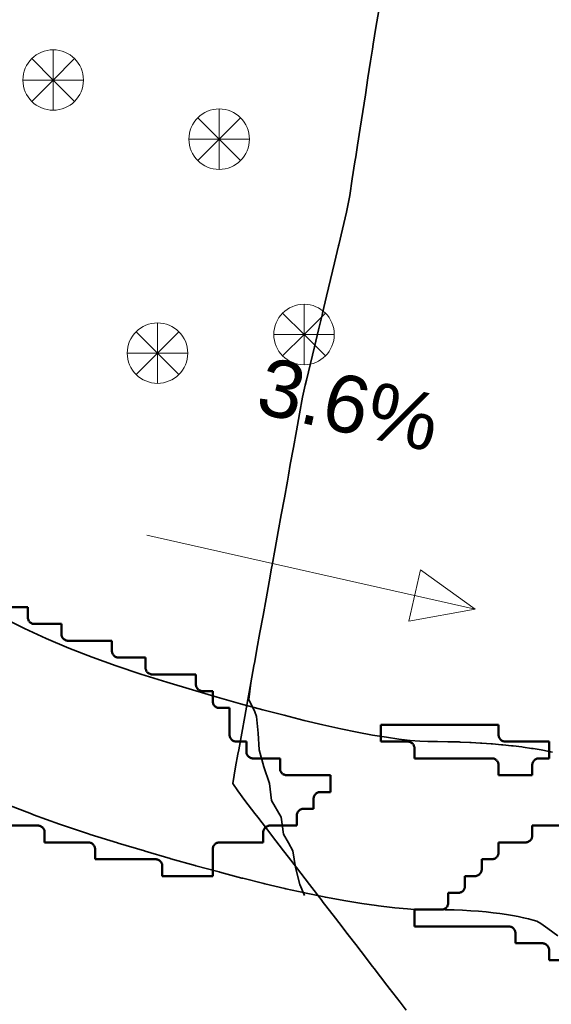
# Model space of a CAD drawing. Header units: metres. Extents: x -6552 to -6384, y 5654608 to 5654799.
# Tile 6 of 68: x -6511 to -6503, y 5654681 to 5654696. Entities that reach past the tile are written whole.
import ezdxf
from ezdxf.enums import TextEntityAlignment as Align

# ---------------------------------------------------------------- set-up
doc = ezdxf.new("R2010")
doc.units = ezdxf.units.M
doc.header["$LTSCALE"] = 0.5
doc.linetypes.add('DASHED', pattern=[9, 6, -3])
doc.linetypes.add('PHANTOM', pattern=[22, 12, -2, 2, -2, 2, -2])
for name, color, linetype, lineweight in [('L-GRAD-CONT', 5, 'DASHED', 25), ('L-GRAD-SLOPE', 5, 'Continuous', 18), ('L-HARD-PAVE', 8, 'Continuous', 35), ('L-SITE-LIMIT', 6, 'PHANTOM', 50), ('V-TOPO-MAJR', 34, 'Continuous', 35), ('V-VEG-TREE', 94, 'Continuous', 18)]:
    doc.layers.add(name, color=color, linetype=linetype, lineweight=lineweight)
doc.styles.add('BR-STD', font='arial.ttf')

# ---------------------------------------------------------------- blocks, each defined once
blk = doc.blocks.new('VEG-TREE-CONIF')
at = {"color": 0, "lineweight": -2}
for q in [(0, 1.5), (-1.061, 1.061), (1.061, 1.061), (-1.5, 0), (-1.061, -1.061), (1.5, 0), (0, -1.5), (1.061, -1.061)]:
    blk.add_line((0, 0), q, dxfattribs=at)
blk.add_circle((0, 0), 1.5, dxfattribs=at)

msp = doc.modelspace()

# ---------------------------------------------------------------- linework, layer by layer
at = {"layer": 'L-GRAD-CONT', "lineweight": 35}
for points in [[(-6507.573, 5654686.486), (-6507.593, 5654686.375), (-6507.625, 5654686.193), (-6507.637, 5654686.125), (-6507.685, 5654685.875), (-6507.716, 5654685.625), (-6507.625, 5654685.444), (-6507.601, 5654685.375), (-6507.575, 5654685.125), (-6507.559, 5654684.875), (-6507.489, 5654684.625), (-6507.408, 5654684.375), (-6507.375, 5654684.125), (-6507.375, 5654684.125), (-6507.232, 5654683.875), (-6507.2, 5654683.625), (-6507.125, 5654683.494), (-6507.057, 5654683.375), (-6507.021, 5654683.125), (-6506.953, 5654682.875), (-6506.888, 5654682.71)], [(-6506.242, 5654682.133), (-6506.236, 5654682.125), (-6506.125, 5654681.982), (-6506.043, 5654681.875), (-6505.875, 5654681.656), (-6505.851, 5654681.625), (-6505.661, 5654681.375), (-6505.625, 5654681.329), (-6505.62, 5654681.322)]]:
    msp.add_lwpolyline(points, dxfattribs=at)
at = {"layer": 'L-GRAD-SLOPE'}
msp.add_lwpolyline([(-6509.228, 5654688.071), (-6504.35, 5654686.971)], dxfattribs=at)
msp.add_lwpolyline([(-6504.35, 5654686.971), (-6505.163, 5654687.554), (-6505.335, 5654686.794)], close=True, dxfattribs=at)
at = {"layer": 'L-HARD-PAVE'}
for points in [[(-6511.365, 5654686.839), (-6511.05, 5654686.683), (-6510.725, 5654686.534), (-6510.389, 5654686.391), (-6510.044, 5654686.255), (-6509.687, 5654686.126), (-6509.321, 5654686.003), (-6508.933, 5654685.884), (-6508.552, 5654685.769), (-6508.186, 5654685.662), (-6507.837, 5654685.564), (-6507.505, 5654685.473), (-6507.19, 5654685.391), (-6506.892, 5654685.316), (-6506.611, 5654685.25), (-6506.348, 5654685.191), (-6506.103, 5654685.141), (-6505.876, 5654685.098), (-6505.668, 5654685.064), (-6505.481, 5654685.037), (-6505.314, 5654685.017), (-6505.17, 5654685.005), (-6505.05, 5654685), (-6504.922, 5654685), (-6504.906, 5654685), (-6504.754, 5654684.998), (-6504.737, 5654684.998), (-6504.588, 5654684.994), (-6504.57, 5654684.993), (-6504.426, 5654684.987), (-6504.407, 5654684.986), (-6504.267, 5654684.979), (-6504.247, 5654684.977), (-6504.11, 5654684.968), (-6504.089, 5654684.966), (-6503.957, 5654684.954), (-6503.935, 5654684.952), (-6503.806, 5654684.938), (-6503.782, 5654684.936), (-6503.657, 5654684.92), (-6503.633, 5654684.917), (-6503.512, 5654684.899), (-6503.486, 5654684.895), (-6503.369, 5654684.876), (-6503.341, 5654684.871), (-6503.228, 5654684.849), (-6503.199, 5654684.843)], [(-6503.121, 5654682.111), (-6503.266, 5654682.218), (-6503.374, 5654682.292), (-6503.431, 5654682.326), (-6503.487, 5654682.343), (-6503.555, 5654682.361), (-6503.629, 5654682.379), (-6503.708, 5654682.396), (-6503.793, 5654682.412), (-6503.884, 5654682.427), (-6503.98, 5654682.441), (-6504.081, 5654682.454), (-6504.187, 5654682.465), (-6504.299, 5654682.475), (-6504.415, 5654682.483), (-6504.537, 5654682.49), (-6504.663, 5654682.495), (-6504.794, 5654682.498), (-6504.93, 5654682.5), (-6505.078, 5654682.5), (-6505.135, 5654682.501), (-6505.307, 5654682.509), (-6505.354, 5654682.512), (-6505.541, 5654682.528), (-6505.581, 5654682.532), (-6505.784, 5654682.555), (-6505.817, 5654682.559), (-6506.036, 5654682.591), (-6506.065, 5654682.595), (-6506.299, 5654682.634), (-6506.324, 5654682.639), (-6506.574, 5654682.685), (-6506.596, 5654682.69), (-6506.861, 5654682.744), (-6506.881, 5654682.749), (-6507.162, 5654682.811), (-6507.179, 5654682.815), (-6507.476, 5654682.885), (-6507.491, 5654682.889), (-6507.803, 5654682.967), (-6507.817, 5654682.97), (-6508.145, 5654683.056), (-6508.157, 5654683.06), (-6508.501, 5654683.153), (-6508.512, 5654683.156), (-6508.871, 5654683.258), (-6508.881, 5654683.261), (-6509.256, 5654683.37), (-6509.265, 5654683.373), (-6509.656, 5654683.49), (-6509.664, 5654683.493), (-6510.071, 5654683.618), (-6510.1, 5654683.627), (-6510.497, 5654683.76), (-6510.527, 5654683.771), (-6510.914, 5654683.911), (-6510.944, 5654683.923), (-6511.321, 5654684.071)]]:
    msp.add_lwpolyline(points, dxfattribs=at)
at = {"layer": 'L-SITE-LIMIT'}
for points in [[(-6511.4, 5654687), (-6511.002, 5654687), (-6511, 5654687), (-6511, 5654686.998), (-6511, 5654686.85), (-6511, 5654686.84), (-6510.998, 5654686.83), (-6510.996, 5654686.821), (-6510.992, 5654686.812), (-6510.988, 5654686.803), (-6510.983, 5654686.794), (-6510.977, 5654686.787), (-6510.971, 5654686.779), (-6510.963, 5654686.773), (-6510.956, 5654686.767), (-6510.947, 5654686.762), (-6510.938, 5654686.758), (-6510.929, 5654686.754), (-6510.92, 5654686.752), (-6510.91, 5654686.75), (-6510.9, 5654686.75), (-6510.502, 5654686.75), (-6510.5, 5654686.75), (-6510.5, 5654686.748), (-6510.5, 5654686.6), (-6510.5, 5654686.59), (-6510.498, 5654686.58), (-6510.496, 5654686.571), (-6510.492, 5654686.562), (-6510.488, 5654686.553), (-6510.483, 5654686.544), (-6510.477, 5654686.537), (-6510.471, 5654686.529), (-6510.463, 5654686.523), (-6510.456, 5654686.517), (-6510.447, 5654686.512), (-6510.438, 5654686.508), (-6510.429, 5654686.504), (-6510.42, 5654686.502), (-6510.41, 5654686.5), (-6510.4, 5654686.5), (-6509.752, 5654686.5), (-6509.75, 5654686.5), (-6509.75, 5654686.498), (-6509.75, 5654686.35), (-6509.75, 5654686.34), (-6509.748, 5654686.33), (-6509.746, 5654686.321), (-6509.742, 5654686.312), (-6509.738, 5654686.303), (-6509.733, 5654686.294), (-6509.727, 5654686.287), (-6509.721, 5654686.279), (-6509.713, 5654686.273), (-6509.706, 5654686.267), (-6509.697, 5654686.262), (-6509.688, 5654686.258), (-6509.679, 5654686.254), (-6509.67, 5654686.252), (-6509.66, 5654686.25), (-6509.65, 5654686.25), (-6509.252, 5654686.25), (-6509.25, 5654686.25), (-6509.25, 5654686.248), (-6509.25, 5654686.1), (-6509.25, 5654686.09), (-6509.248, 5654686.08), (-6509.246, 5654686.071), (-6509.242, 5654686.062), (-6509.238, 5654686.053), (-6509.233, 5654686.044), (-6509.227, 5654686.037), (-6509.221, 5654686.029), (-6509.213, 5654686.023), (-6509.206, 5654686.017), (-6509.197, 5654686.012), (-6509.188, 5654686.008), (-6509.179, 5654686.004), (-6509.17, 5654686.002), (-6509.16, 5654686), (-6509.15, 5654686), (-6508.502, 5654686), (-6508.5, 5654686), (-6508.5, 5654685.998), (-6508.5, 5654685.85), (-6508.5, 5654685.84), (-6508.498, 5654685.83), (-6508.496, 5654685.821), (-6508.492, 5654685.812), (-6508.488, 5654685.803), (-6508.483, 5654685.794), (-6508.477, 5654685.787), (-6508.471, 5654685.779), (-6508.463, 5654685.773), (-6508.456, 5654685.767), (-6508.447, 5654685.762), (-6508.438, 5654685.758), (-6508.429, 5654685.754), (-6508.42, 5654685.752), (-6508.41, 5654685.75), (-6508.4, 5654685.75), (-6508.252, 5654685.75), (-6508.25, 5654685.75), (-6508.25, 5654685.748), (-6508.25, 5654685.6), (-6508.25, 5654685.59), (-6508.248, 5654685.58), (-6508.246, 5654685.571), (-6508.242, 5654685.562), (-6508.238, 5654685.553), (-6508.233, 5654685.544), (-6508.227, 5654685.537), (-6508.221, 5654685.529), (-6508.213, 5654685.523), (-6508.206, 5654685.517), (-6508.197, 5654685.512), (-6508.188, 5654685.508), (-6508.179, 5654685.504), (-6508.17, 5654685.502), (-6508.16, 5654685.5), (-6508.15, 5654685.5), (-6508.002, 5654685.5), (-6508, 5654685.5), (-6508, 5654685.498), (-6508, 5654685.1), (-6508, 5654685.09), (-6507.998, 5654685.08), (-6507.996, 5654685.071), (-6507.992, 5654685.062), (-6507.988, 5654685.053), (-6507.983, 5654685.044), (-6507.977, 5654685.037), (-6507.971, 5654685.029), (-6507.963, 5654685.023), (-6507.956, 5654685.017), (-6507.947, 5654685.012), (-6507.938, 5654685.008), (-6507.929, 5654685.004), (-6507.92, 5654685.002), (-6507.91, 5654685), (-6507.9, 5654685), (-6507.752, 5654685), (-6507.75, 5654685), (-6507.75, 5654684.998), (-6507.75, 5654684.85), (-6507.75, 5654684.84), (-6507.748, 5654684.83), (-6507.746, 5654684.821), (-6507.742, 5654684.812), (-6507.738, 5654684.803), (-6507.733, 5654684.794), (-6507.727, 5654684.787), (-6507.721, 5654684.779), (-6507.713, 5654684.773), (-6507.706, 5654684.767), (-6507.697, 5654684.762), (-6507.688, 5654684.758), (-6507.679, 5654684.754), (-6507.67, 5654684.752), (-6507.66, 5654684.75), (-6507.65, 5654684.75), (-6507.252, 5654684.75), (-6507.25, 5654684.75), (-6507.25, 5654684.748), (-6507.25, 5654684.6), (-6507.25, 5654684.59), (-6507.248, 5654684.58), (-6507.246, 5654684.571), (-6507.242, 5654684.562), (-6507.238, 5654684.553), (-6507.233, 5654684.544), (-6507.227, 5654684.537), (-6507.221, 5654684.529), (-6507.213, 5654684.523), (-6507.206, 5654684.517), (-6507.197, 5654684.512), (-6507.188, 5654684.508), (-6507.179, 5654684.504), (-6507.17, 5654684.502), (-6507.16, 5654684.5), (-6507.15, 5654684.5), (-6506.502, 5654684.5), (-6506.5, 5654684.5), (-6506.5, 5654684.498), (-6506.5, 5654684.252), (-6506.5, 5654684.25), (-6506.502, 5654684.25), (-6506.65, 5654684.25), (-6506.66, 5654684.25), (-6506.67, 5654684.248), (-6506.679, 5654684.246), (-6506.688, 5654684.242), (-6506.697, 5654684.238), (-6506.706, 5654684.233), (-6506.713, 5654684.227), (-6506.721, 5654684.221), (-6506.727, 5654684.213), (-6506.733, 5654684.206), (-6506.738, 5654684.197), (-6506.742, 5654684.188), (-6506.746, 5654684.179), (-6506.748, 5654684.17), (-6506.75, 5654684.16), (-6506.75, 5654684.15), (-6506.75, 5654684.002), (-6506.75, 5654684), (-6506.752, 5654684), (-6506.9, 5654684), (-6506.91, 5654684), (-6506.92, 5654683.998), (-6506.929, 5654683.996), (-6506.938, 5654683.992), (-6506.947, 5654683.988), (-6506.956, 5654683.983), (-6506.963, 5654683.977), (-6506.971, 5654683.971), (-6506.977, 5654683.963), (-6506.983, 5654683.956), (-6506.988, 5654683.947), (-6506.992, 5654683.938), (-6506.996, 5654683.929), (-6506.998, 5654683.92), (-6507, 5654683.91), (-6507, 5654683.9), (-6507, 5654683.752), (-6507, 5654683.75), (-6507.002, 5654683.75), (-6507.4, 5654683.75), (-6507.41, 5654683.75), (-6507.42, 5654683.748), (-6507.429, 5654683.746), (-6507.438, 5654683.742), (-6507.447, 5654683.738), (-6507.456, 5654683.733), (-6507.463, 5654683.727), (-6507.471, 5654683.721), (-6507.477, 5654683.713), (-6507.483, 5654683.706), (-6507.488, 5654683.697), (-6507.492, 5654683.688), (-6507.496, 5654683.679), (-6507.498, 5654683.67), (-6507.5, 5654683.66), (-6507.5, 5654683.65), (-6507.5, 5654683.502), (-6507.5, 5654683.5), (-6507.502, 5654683.5), (-6508.15, 5654683.5), (-6508.16, 5654683.5), (-6508.17, 5654683.498), (-6508.179, 5654683.496), (-6508.188, 5654683.492), (-6508.197, 5654683.488), (-6508.206, 5654683.483), (-6508.213, 5654683.477), (-6508.221, 5654683.471), (-6508.227, 5654683.463), (-6508.233, 5654683.456), (-6508.238, 5654683.447), (-6508.242, 5654683.438), (-6508.246, 5654683.429), (-6508.248, 5654683.42), (-6508.25, 5654683.41), (-6508.25, 5654683.4), (-6508.25, 5654683.002), (-6508.25, 5654683), (-6508.252, 5654683), (-6508.998, 5654683), (-6509, 5654683), (-6509, 5654683.002), (-6509, 5654683.15), (-6509, 5654683.16), (-6509.002, 5654683.17), (-6509.004, 5654683.179), (-6509.008, 5654683.188), (-6509.012, 5654683.197), (-6509.017, 5654683.206), (-6509.023, 5654683.213), (-6509.029, 5654683.221), (-6509.037, 5654683.227), (-6509.044, 5654683.233), (-6509.053, 5654683.238), (-6509.062, 5654683.242), (-6509.071, 5654683.246), (-6509.08, 5654683.248), (-6509.09, 5654683.25), (-6509.1, 5654683.25), (-6509.998, 5654683.25), (-6510, 5654683.25), (-6510, 5654683.252), (-6510, 5654683.4), (-6510, 5654683.41), (-6510.002, 5654683.42), (-6510.004, 5654683.429), (-6510.008, 5654683.438), (-6510.012, 5654683.447), (-6510.017, 5654683.456), (-6510.023, 5654683.463), (-6510.029, 5654683.471), (-6510.037, 5654683.477), (-6510.044, 5654683.483), (-6510.053, 5654683.488), (-6510.062, 5654683.492), (-6510.071, 5654683.496), (-6510.08, 5654683.498), (-6510.09, 5654683.5), (-6510.1, 5654683.5), (-6510.748, 5654683.5), (-6510.75, 5654683.5), (-6510.75, 5654683.502), (-6510.75, 5654683.65), (-6510.75, 5654683.66), (-6510.752, 5654683.67), (-6510.754, 5654683.679), (-6510.758, 5654683.688), (-6510.762, 5654683.697), (-6510.767, 5654683.706), (-6510.773, 5654683.713), (-6510.779, 5654683.721), (-6510.787, 5654683.727), (-6510.794, 5654683.733), (-6510.803, 5654683.738), (-6510.812, 5654683.742), (-6510.821, 5654683.746), (-6510.83, 5654683.748), (-6510.84, 5654683.75), (-6510.85, 5654683.75), (-6511.248, 5654683.75)], [(-6503.1, 5654681.75), (-6503.248, 5654681.75), (-6503.25, 5654681.75), (-6503.25, 5654681.752), (-6503.25, 5654681.9), (-6503.25, 5654681.91), (-6503.252, 5654681.92), (-6503.254, 5654681.929), (-6503.258, 5654681.938), (-6503.262, 5654681.947), (-6503.267, 5654681.956), (-6503.273, 5654681.963), (-6503.279, 5654681.971), (-6503.287, 5654681.977), (-6503.294, 5654681.983), (-6503.303, 5654681.988), (-6503.312, 5654681.992), (-6503.321, 5654681.996), (-6503.33, 5654681.998), (-6503.34, 5654682), (-6503.35, 5654682), (-6503.748, 5654682), (-6503.75, 5654682), (-6503.75, 5654682.002), (-6503.75, 5654682.15), (-6503.75, 5654682.16), (-6503.752, 5654682.17), (-6503.754, 5654682.179), (-6503.758, 5654682.188), (-6503.762, 5654682.197), (-6503.767, 5654682.206), (-6503.773, 5654682.213), (-6503.779, 5654682.221), (-6503.787, 5654682.227), (-6503.794, 5654682.233), (-6503.803, 5654682.238), (-6503.812, 5654682.242), (-6503.821, 5654682.246), (-6503.83, 5654682.248), (-6503.84, 5654682.25), (-6503.85, 5654682.25), (-6505.248, 5654682.25), (-6505.25, 5654682.25), (-6505.25, 5654682.252), (-6505.25, 5654682.498), (-6505.25, 5654682.5), (-6505.248, 5654682.5), (-6504.85, 5654682.5), (-6504.85, 5654682.5), (-6504.84, 5654682.5), (-6504.83, 5654682.502), (-6504.821, 5654682.504), (-6504.812, 5654682.508), (-6504.803, 5654682.512), (-6504.794, 5654682.517), (-6504.787, 5654682.523), (-6504.779, 5654682.529), (-6504.773, 5654682.537), (-6504.767, 5654682.544), (-6504.762, 5654682.553), (-6504.758, 5654682.562), (-6504.754, 5654682.571), (-6504.752, 5654682.58), (-6504.75, 5654682.59), (-6504.75, 5654682.6), (-6504.75, 5654682.748), (-6504.75, 5654682.75), (-6504.748, 5654682.75), (-6504.6, 5654682.75), (-6504.59, 5654682.75), (-6504.58, 5654682.752), (-6504.571, 5654682.754), (-6504.562, 5654682.758), (-6504.553, 5654682.762), (-6504.544, 5654682.767), (-6504.537, 5654682.773), (-6504.529, 5654682.779), (-6504.523, 5654682.787), (-6504.517, 5654682.794), (-6504.512, 5654682.803), (-6504.508, 5654682.812), (-6504.504, 5654682.821), (-6504.502, 5654682.83), (-6504.5, 5654682.84), (-6504.5, 5654682.85), (-6504.5, 5654682.998), (-6504.5, 5654683), (-6504.498, 5654683), (-6504.35, 5654683), (-6504.34, 5654683), (-6504.33, 5654683.002), (-6504.321, 5654683.004), (-6504.312, 5654683.008), (-6504.303, 5654683.012), (-6504.294, 5654683.017), (-6504.287, 5654683.023), (-6504.279, 5654683.029), (-6504.273, 5654683.037), (-6504.267, 5654683.044), (-6504.262, 5654683.053), (-6504.258, 5654683.062), (-6504.254, 5654683.071), (-6504.252, 5654683.08), (-6504.25, 5654683.09), (-6504.25, 5654683.1), (-6504.25, 5654683.248), (-6504.25, 5654683.25), (-6504.248, 5654683.25), (-6504.1, 5654683.25), (-6504.09, 5654683.25), (-6504.08, 5654683.252), (-6504.071, 5654683.254), (-6504.062, 5654683.258), (-6504.053, 5654683.262), (-6504.044, 5654683.267), (-6504.037, 5654683.273), (-6504.029, 5654683.279), (-6504.023, 5654683.287), (-6504.017, 5654683.294), (-6504.012, 5654683.303), (-6504.008, 5654683.312), (-6504.004, 5654683.321), (-6504.002, 5654683.33), (-6504, 5654683.34), (-6504, 5654683.35), (-6504, 5654683.498), (-6504, 5654683.5), (-6503.998, 5654683.5), (-6503.6, 5654683.5), (-6503.59, 5654683.5), (-6503.58, 5654683.502), (-6503.571, 5654683.504), (-6503.562, 5654683.508), (-6503.553, 5654683.512), (-6503.544, 5654683.517), (-6503.537, 5654683.523), (-6503.529, 5654683.529), (-6503.523, 5654683.537), (-6503.517, 5654683.544), (-6503.512, 5654683.553), (-6503.508, 5654683.562), (-6503.504, 5654683.571), (-6503.502, 5654683.58), (-6503.5, 5654683.59), (-6503.5, 5654683.6), (-6503.5, 5654683.748), (-6503.5, 5654683.75), (-6503.498, 5654683.75), (-6502.85, 5654683.75)]]:
    msp.add_lwpolyline(points, dxfattribs=at)
msp.add_lwpolyline([(-6504.002, 5654685.25), (-6504, 5654685.25), (-6504, 5654685.248), (-6504, 5654685.1), (-6504, 5654685.09), (-6503.998, 5654685.08), (-6503.996, 5654685.071), (-6503.992, 5654685.062), (-6503.988, 5654685.053), (-6503.983, 5654685.044), (-6503.977, 5654685.037), (-6503.971, 5654685.029), (-6503.963, 5654685.023), (-6503.956, 5654685.017), (-6503.947, 5654685.012), (-6503.938, 5654685.008), (-6503.929, 5654685.004), (-6503.92, 5654685.002), (-6503.91, 5654685), (-6503.9, 5654685), (-6503.252, 5654685), (-6503.25, 5654685), (-6503.25, 5654684.998), (-6503.25, 5654684.752), (-6503.25, 5654684.75), (-6503.252, 5654684.75), (-6503.4, 5654684.75), (-6503.41, 5654684.75), (-6503.42, 5654684.748), (-6503.429, 5654684.746), (-6503.438, 5654684.742), (-6503.447, 5654684.738), (-6503.456, 5654684.733), (-6503.463, 5654684.727), (-6503.471, 5654684.721), (-6503.477, 5654684.713), (-6503.483, 5654684.706), (-6503.488, 5654684.697), (-6503.492, 5654684.688), (-6503.496, 5654684.679), (-6503.498, 5654684.67), (-6503.5, 5654684.66), (-6503.5, 5654684.65), (-6503.5, 5654684.502), (-6503.5, 5654684.5), (-6503.502, 5654684.5), (-6503.998, 5654684.5), (-6504, 5654684.5), (-6504, 5654684.502), (-6504, 5654684.65), (-6504, 5654684.66), (-6504.002, 5654684.67), (-6504.004, 5654684.679), (-6504.008, 5654684.688), (-6504.012, 5654684.697), (-6504.017, 5654684.706), (-6504.023, 5654684.713), (-6504.029, 5654684.721), (-6504.037, 5654684.727), (-6504.044, 5654684.733), (-6504.053, 5654684.738), (-6504.062, 5654684.742), (-6504.071, 5654684.746), (-6504.08, 5654684.748), (-6504.09, 5654684.75), (-6504.1, 5654684.75), (-6505.248, 5654684.75), (-6505.25, 5654684.75), (-6505.25, 5654684.752), (-6505.25, 5654684.9), (-6505.25, 5654684.91), (-6505.252, 5654684.92), (-6505.254, 5654684.929), (-6505.258, 5654684.938), (-6505.262, 5654684.947), (-6505.267, 5654684.956), (-6505.273, 5654684.963), (-6505.279, 5654684.971), (-6505.287, 5654684.977), (-6505.294, 5654684.983), (-6505.303, 5654684.988), (-6505.312, 5654684.992), (-6505.321, 5654684.996), (-6505.33, 5654684.998), (-6505.34, 5654685), (-6505.35, 5654685), (-6505.748, 5654685), (-6505.75, 5654685), (-6505.75, 5654685.002), (-6505.75, 5654685.248), (-6505.75, 5654685.25), (-6505.748, 5654685.25), (-6504.002, 5654685.25)], close=True, dxfattribs=at)
at = {"layer": 'V-TOPO-MAJR'}
msp.add_lwpolyline([(-6505.783, 5654695.875), (-6505.825, 5654695.625), (-6505.863, 5654695.375), (-6505.875, 5654695.3), (-6505.904, 5654695.125), (-6505.942, 5654694.875), (-6505.979, 5654694.625), (-6506.021, 5654694.375), (-6506.058, 5654694.125), (-6506.096, 5654693.875), (-6506.125, 5654693.7), (-6506.137, 5654693.625), (-6506.175, 5654693.375), (-6506.212, 5654693.125), (-6506.261, 5654692.875), (-6506.32, 5654692.625), (-6506.375, 5654692.393), (-6506.379, 5654692.375), (-6506.439, 5654692.125), (-6506.498, 5654691.875), (-6506.558, 5654691.625), (-6506.617, 5654691.375), (-6506.625, 5654691.342), (-6506.679, 5654691.125), (-6506.739, 5654690.875), (-6506.799, 5654690.625), (-6506.858, 5654690.375), (-6506.875, 5654690.304), (-6506.915, 5654690.125), (-6506.958, 5654689.875), (-6507.006, 5654689.625), (-6507.05, 5654689.375), (-6507.097, 5654689.125), (-6507.125, 5654688.966), (-6507.141, 5654688.875), (-6507.185, 5654688.625), (-6507.232, 5654688.375), (-6507.276, 5654688.125), (-6507.323, 5654687.875), (-6507.367, 5654687.625), (-6507.375, 5654687.58), (-6507.411, 5654687.375), (-6507.458, 5654687.125), (-6507.502, 5654686.875), (-6507.548, 5654686.625), (-6507.593, 5654686.375), (-6507.625, 5654686.193), (-6507.637, 5654686.125), (-6507.685, 5654685.875), (-6507.728, 5654685.625), (-6507.774, 5654685.375), (-6507.819, 5654685.125), (-6507.863, 5654684.875), (-6507.875, 5654684.812), (-6507.911, 5654684.625), (-6507.954, 5654684.375), (-6507.875, 5654684.266), (-6507.772, 5654684.125), (-6507.625, 5654683.932), (-6507.581, 5654683.875), (-6507.387, 5654683.625), (-6507.375, 5654683.609), (-6507.196, 5654683.375), (-6507.125, 5654683.281), (-6507.006, 5654683.125), (-6506.875, 5654682.957), (-6506.812, 5654682.875), (-6506.625, 5654682.63), (-6506.621, 5654682.625), (-6506.427, 5654682.375), (-6506.375, 5654682.307), (-6506.236, 5654682.125), (-6506.125, 5654681.982), (-6506.043, 5654681.875), (-6505.875, 5654681.656), (-6505.851, 5654681.625), (-6505.661, 5654681.375), (-6505.625, 5654681.329), (-6505.466, 5654681.125), (-6505.375, 5654681.005)], dxfattribs=at)

# ---------------------------------------------------------------- block references
at = {"layer": 'V-VEG-TREE', "xscale": 0.3, "yscale": 0.3}
for p in [(-6510.623, 5654694.843), (-6508.154, 5654693.963), (-6506.893, 5654691.056), (-6509.072, 5654690.78)]:
    msp.add_blockref('VEG-TREE-CONIF', p, dxfattribs=at)

# ---------------------------------------------------------------- texts
at = {"layer": 'L-GRAD-SLOPE', "style": 'BR-STD'}
msp.add_text('3.6%', height=0.85, rotation=-12.7136, dxfattribs=at).set_placement((-6506.226, 5654690.018), align=Align.MIDDLE_CENTER)

doc.saveas('drawing.dxf')
